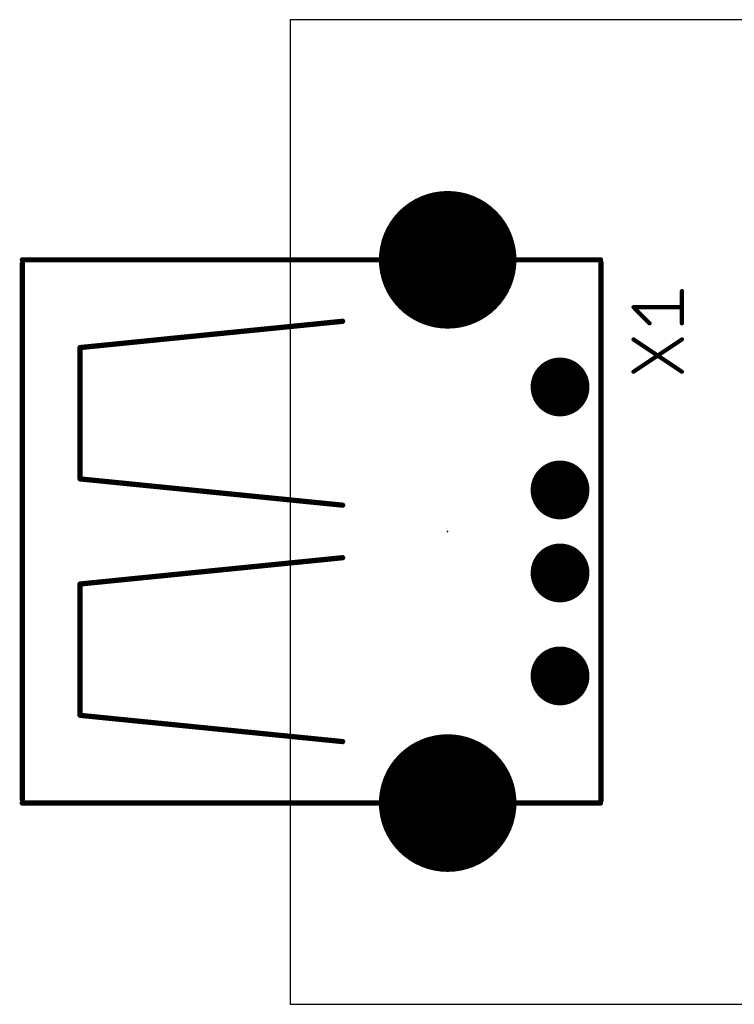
# Model space of a CAD drawing. Extents: x -6.5 to 41.9, y -12 to 23.8.
# Tile 1 of 4: x -6.5 to 10.7, y 0 to 23.8. Entities that reach past the tile are written whole.
import ezdxf

# ---------------------------------------------------------------- set-up
doc = ezdxf.new("R2010")
doc.units = 0
for name, color, linetype in [('17', 110, 'CONTINUOUS'), ('20', 53, 'CONTINUOUS'), ('21', 253, 'CONTINUOUS'), ('23', 53, 'CONTINUOUS'), ('25', 253, 'CONTINUOUS')]:
    doc.layers.add(name, color=color, linetype=linetype)

# ---------------------------------------------------------------- blocks, each defined once
blk = doc.blocks.new('ROUNDP')
at = {"const_width": 0.5}
blk.add_lwpolyline([(0, -0.25, 1), (0, 0.25, 1), (0, -0.25)], format="xyb", dxfattribs=at)

msp = doc.modelspace()

# ---------------------------------------------------------------- linework, layer by layer
at = {"layer": '20'}
for p, q in [((41.89, 23.8), (0, 23.8)), ((0, 23.8), (0, 0)), ((0, 0), (41.89, 0))]:
    msp.add_line(p, q, dxfattribs=at)
at = {"layer": '21', "const_width": 0.0635}
for points in [[(-6.4453, 17.907, 1), (-6.5088, 17.907)], [(-6.477, 18.0277, 1), (-6.477, 17.9642)], [(7.5502, 17.9324, 1), (7.4867, 17.9324)], [(7.5057, 17.9642, 1), (7.5057, 18.0277)], [(1.2732, 16.4784, 1), (1.2668, 16.5416)], [(-5.0832, 15.9066, 1), (-5.0768, 15.8434)], [(-5.0483, 15.875, 1), (-5.1117, 15.875)], [(-5.0768, 12.7316, 1), (-5.0832, 12.6684)], [(-5.1117, 12.7, 1), (-5.0483, 12.7)], [(1.2668, 12.0334, 1), (1.2732, 12.0966)], [(1.2732, 10.7634, 1), (1.2668, 10.8266)], [(-5.0832, 10.1916, 1), (-5.0768, 10.1284)], [(-5.0483, 10.16, 1), (-5.1117, 10.16)], [(-5.0768, 7.0166, 1), (-5.0832, 6.9534)], [(-5.1117, 6.985, 1), (-5.0483, 6.985)], [(1.2668, 6.3184, 1), (1.2732, 6.3816)], [(-6.5088, 4.953, 1), (-6.4453, 4.953)], [(-6.477, 4.8959, 1), (-6.477, 4.8324)], [(7.4867, 4.9276, 1), (7.5502, 4.9276)], [(7.5057, 4.8324, 1), (7.5057, 4.8959)]]:
    msp.add_lwpolyline(points, format="xyb", dxfattribs=at)
at = {"layer": '21', "const_width": 0.127}
for points in [[(7.5057, 17.9959), (-6.477, 17.9959)], [(-6.477, 17.907), (-6.477, 4.953)], [(7.5184, 17.9324), (7.5184, 4.9276)], [(1.27, 16.51), (-5.08, 15.875)], [(-5.08, 15.875), (-5.08, 12.7)], [(-5.08, 12.7), (1.27, 12.065)], [(-5.08, 10.16), (1.27, 10.795)], [(-5.08, 6.985), (-5.08, 10.16)], [(1.27, 6.35), (-5.08, 6.985)], [(7.5057, 4.8641), (-6.477, 4.8641)]]:
    msp.add_lwpolyline(points, dxfattribs=at)
at = {"layer": '23'}
msp.add_point((3.81, 11.43), dxfattribs=at)
at = {"layer": '25', "const_width": 0.1016}
for points in [[(9.4742, 16.4602), (9.4742, 17.2398)], [(8.6946, 16.4602), (8.3048, 16.85)], [(8.3048, 16.85), (9.4742, 16.85)], [(8.3048, 15.2908), (9.4742, 16.0704)], [(8.3048, 16.0704), (9.4742, 15.2908)]]:
    msp.add_lwpolyline(points, dxfattribs=at)
at = {"layer": '25', "const_width": 0.0508}
for points in [[(9.4996, 17.2398, 1), (9.4488, 17.2398)], [(8.3228, 16.868, 1), (8.2868, 16.832)], [(8.3048, 16.8754, 1), (8.3048, 16.8246)], [(9.4742, 16.8246, 1), (9.4742, 16.8754)], [(8.6766, 16.4422, 1), (8.7126, 16.4782)], [(9.4488, 16.4602, 1), (9.4996, 16.4602)], [(8.3189, 16.0915, 1), (8.2907, 16.0493)], [(9.4883, 16.0493, 1), (9.4601, 16.0915)], [(8.2907, 15.3119, 1), (8.3189, 15.2697)], [(9.4601, 15.2697, 1), (9.4883, 15.3119)]]:
    msp.add_lwpolyline(points, format="xyb", dxfattribs=at)

# ---------------------------------------------------------------- block references
at = {"layer": '17', "rotation": 270}
for p, xscale, yscale in [((3.81, 17.9959), 3.3274, 3.3274), ((3.81, 17.9959), 3.3274, 3.3274), ((6.5278, 14.9225), 1.4224, 1.4224), ((6.5278, 14.9225), 1.4224, 1.4224), ((6.5278, 12.4333), 1.4224, 1.4224), ((6.5278, 12.4333), 1.4224, 1.4224), ((6.5278, 10.4267), 1.4224, 1.4224), ((6.5278, 10.4267), 1.4224, 1.4224), ((6.5278, 7.9375), 1.4224, 1.4224), ((6.5278, 7.9375), 1.4224, 1.4224), ((3.81, 4.8641), 3.3274, 3.3274), ((3.81, 4.8641), 3.3274, 3.3274)]:
    msp.add_blockref('ROUNDP', p, dxfattribs=dict(at, xscale=xscale, yscale=yscale))

doc.saveas('drawing.dxf')
